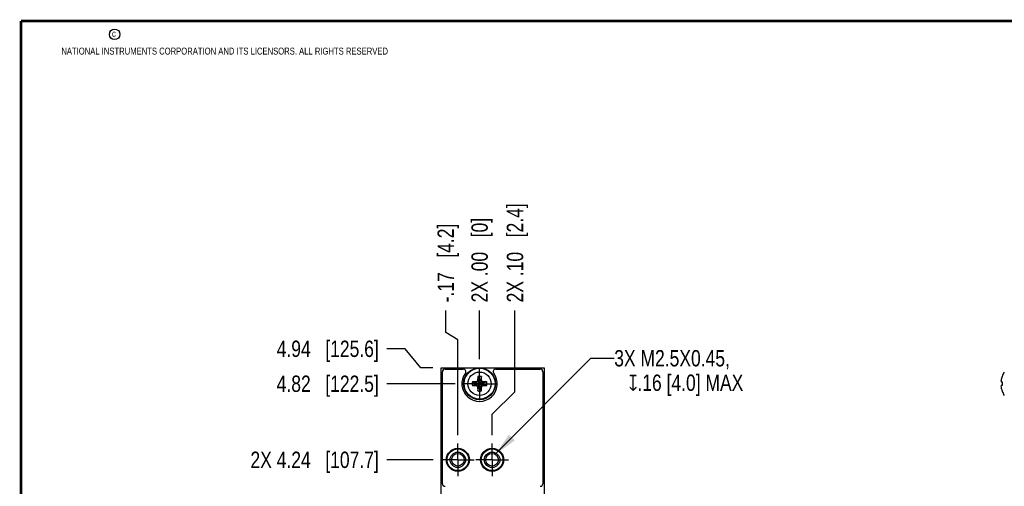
# Model space of a CAD drawing. Header units: inches. Extents: x 0.2 to 16.8, y 0.2 to 10.8.
# Tile 68 of 77: x 0.2 to 7.8, y 7.2 to 10.8. Entities that reach past the tile are written whole.
import ezdxf

# ---------------------------------------------------------------- set-up
doc = ezdxf.new("R2010")
doc.units = ezdxf.units.IN
doc.header["$LTSCALE"] = 0.935
doc.header["$MEASUREMENT"] = 0
doc.linetypes.add('CENTER', pattern=[0.6, 0.375, -0.075, 0.075, -0.075])
doc.layers.get('0').update_dxf_attribs({"linetype": 'CONTINUOUS'})
for name, color, linetype in [('02___PRT_ALL_AXES', 7, 'CONTINUOUS'), ('DETAIL', 7, 'CONTINUOUS'), ('DIMENSIONS', 7, 'CONTINUOUS')]:
    doc.layers.add(name, color=color, linetype=linetype)
doc.styles.get("Standard").update_dxf_attribs({"font": 'txt', "width": 0.8})
doc.dimstyles.new('DIMSTYLE_1', dxfattribs={"dimtxt": 0.125, "dimasz": 0.18, "dimexe": 0.18, "dimexo": 0.0625, "dimgap": 0.09, "dimtad": 0, "dimtih": 1, "dimtoh": 1, "dimzin": 4, "dimdsep": 46, "dimtxsty": 'STANDARD', "dimblk": '_FILLED', "dimblk1": '_FILLED', "dimblk2": '_FILLED', "dimcen": 0.09, "dimadec": 0, "dimazin": 0, "dimtp": 0.01, "dimtm": 0.01, "dimtfac": 1, "dimtofl": 0, "dimtmove": 0, "dimatfit": 3, "dimldrblk": '_FILLED', "dimfxl": 1, "dimtolj": 1, "dimtzin": 4, "dimarcsym": 0})
doc.dimstyles.get("Standard").update_dxf_attribs({"dimtxt": 0.125, "dimasz": 0.18, "dimexe": 0.18, "dimexo": 0.0625, "dimgap": 0.09, "dimtad": 0, "dimtih": 1, "dimtoh": 1, "dimdec": 3, "dimzin": 4, "dimdsep": 46, "dimtxsty": 'STANDARD', "dimblk": '_FILLED', "dimblk1": '_FILLED', "dimblk2": '_FILLED', "dimcen": 0.09, "dimadec": 0, "dimazin": 0, "dimtol": 1, "dimtp": 0.01, "dimtm": 0.01, "dimtfac": 1, "dimtdec": 3, "dimtofl": 0, "dimtmove": 0, "dimatfit": 3, "dimldrblk": '_FILLED', "dimfxl": 1, "dimtolj": 1, "dimtzin": 4, "dimarcsym": 0})

# ---------------------------------------------------------------- blocks, each defined once
blk = doc.blocks.new('*D0')
at = {"layer": 'DIMENSIONS', "color": 2, "linetype": 'CONTINUOUS'}
for p, q in [((4.0279, 7.9201), (4.0279, 8.5427)), ((3.8529, 7.7509), (4.0279, 7.9201)), ((3.8529, 7.5882), (3.8529, 7.7509))]:
    blk.add_line(p, q, dxfattribs=at)
at = {"layer": 'DIMENSIONS', "color": 2, "linetype": 'CONTINUOUS', "insert": (3.9654, 8.6052), "char_height": 0.125, "width": 1.225, "attachment_point": 1, "rotation": 90, "line_spacing_factor": 0.9}
blk.add_mtext('2X .10{\\Ftxt.shx;\\W1.000000;\\H0.125000; }[2.4]', dxfattribs=at)
blk = doc.blocks.new('_FILLED')
at = {"color": 0, "linetype": 'BYBLOCK'}
blk.add_solid([(0, 0), (-1, 0.174), (-1, -0.174)], dxfattribs=at)
blk = doc.blocks.new('*D1')
at = {"layer": 'DIMENSIONS', "color": 2, "linetype": 'CONTINUOUS'}
blk.add_line((3.7569, 8.1703), (3.7569, 8.5427), dxfattribs=at)
at = {"layer": 'DIMENSIONS', "color": 2, "linetype": 'CONTINUOUS', "insert": (3.6944, 8.6052), "char_height": 0.125, "width": 1.025, "attachment_point": 1, "rotation": 90, "line_spacing_factor": 0.9}
blk.add_mtext('2X .00{\\Ftxt.shx;\\W1.000000;\\H0.125000; }[0]', dxfattribs=at)
blk = doc.blocks.new('*D2')
at = {"layer": 'DIMENSIONS', "color": 2, "linetype": 'CONTINUOUS'}
for p, q in [((3.4983, 8.3744), (3.4983, 8.5427)), ((3.5909, 8.3184), (3.4983, 8.3744)), ((3.5909, 7.5882), (3.5909, 8.3184))]:
    blk.add_line(p, q, dxfattribs=at)
at = {"layer": 'DIMENSIONS', "color": 2, "linetype": 'CONTINUOUS', "insert": (3.4358, 8.6052), "char_height": 0.125, "width": 1.025, "attachment_point": 1, "rotation": 90, "line_spacing_factor": 0.9}
blk.add_mtext('-.17{\\Ftxt.shx;\\W1.000000;\\H0.125000; }[4.2]', dxfattribs=at)
blk = doc.blocks.new('*D13')
at = {"layer": 'DIMENSIONS', "color": 2, "linetype": 'CONTINUOUS'}
blk.add_line((3.4033, 7.4006), (3.0486, 7.4006), dxfattribs=at)
at = {"layer": 'DIMENSIONS', "color": 2, "linetype": 'CONTINUOUS', "insert": (2.9861, 7.4631), "char_height": 0.125, "width": 1.525, "attachment_point": 3, "line_spacing_factor": 0.9}
blk.add_mtext('2X 4.24{\\Ftxt.shx;\\W1.000000;\\H0.125000; }[107.7]', dxfattribs=at)
blk = doc.blocks.new('*D14')
at = {"layer": 'DIMENSIONS', "color": 2, "linetype": 'CONTINUOUS'}
blk.add_line((3.5693, 7.9827), (3.0486, 7.9827), dxfattribs=at)
at = {"layer": 'DIMENSIONS', "color": 2, "linetype": 'CONTINUOUS', "insert": (2.9861, 8.0452), "char_height": 0.125, "width": 1.225, "attachment_point": 3, "line_spacing_factor": 0.9}
blk.add_mtext('4.82{\\Ftxt.shx;\\W1.000000;\\H0.125000; }[122.5]', dxfattribs=at)
blk = doc.blocks.new('*D15')
at = {"layer": 'DIMENSIONS', "color": 2, "linetype": 'CONTINUOUS'}
for p, q in [((3.1875, 8.25), (3.0486, 8.25)), ((3.3083, 8.1052), (3.1875, 8.25)), ((3.4004, 8.1052), (3.3083, 8.1052))]:
    blk.add_line(p, q, dxfattribs=at)
at = {"layer": 'DIMENSIONS', "color": 2, "linetype": 'CONTINUOUS', "insert": (2.9861, 8.3125), "char_height": 0.125, "width": 1.225, "attachment_point": 3, "line_spacing_factor": 0.9}
blk.add_mtext('4.94{\\Ftxt.shx;\\W1.000000;\\H0.125000; }[125.6]', dxfattribs=at)

msp = doc.modelspace()

# ---------------------------------------------------------------- linework, layer by layer
at = {"color": 7, "linetype": 'CONTINUOUS'}
for p, q in [((3.4629, 3.0382), (3.4629, 8.1052)), ((3.4629, 8.1052), (4.2509, 8.1052)), ((3.4729, 7.2176), (3.4729, 8.0747)), ((3.4929, 8.0947), (3.6326, 8.0947)), ((3.8813, 8.0947), (4.2209, 8.0947)), ((4.2409, 8.0747), (4.2409, 7.2176)), ((4.2509, 8.1052), (4.2509, 3.0382)), ((3.7025, 7.9965), (3.724, 7.9896)), ((3.724, 7.9758), (3.7899, 7.9896)), ((3.7267, 7.9896), (3.724, 7.9896)), ((3.724, 7.9896), (3.7899, 7.9758)), ((3.7415, 7.9981), (3.7267, 7.9896)), ((3.7267, 7.9896), (3.7306, 7.9974)), ((3.7267, 7.9758), (3.7871, 7.9896)), ((3.7267, 7.9896), (3.7871, 7.9758)), ((3.7379, 7.9637), (3.7759, 8.0017)), ((3.7759, 7.9637), (3.7379, 8.0017)), ((3.75, 8.0129), (3.7415, 7.9981)), ((3.7422, 8.0091), (3.75, 8.0129)), ((3.7431, 8.0371), (3.75, 8.0157)), ((3.75, 7.9498), (3.7638, 8.0157)), ((3.75, 8.0157), (3.75, 8.0129)), ((3.7638, 7.9498), (3.75, 8.0157)), ((3.75, 7.9525), (3.7638, 8.0129)), ((3.7638, 7.9525), (3.75, 8.0129)), ((3.7707, 8.0371), (3.7638, 8.0157)), ((3.7638, 8.0129), (3.7638, 8.0157)), ((3.7723, 7.9981), (3.7638, 8.0129)), ((3.7638, 8.0129), (3.7716, 8.0091)), ((3.7871, 7.9896), (3.7723, 7.9981)), ((3.7833, 7.9974), (3.7871, 7.9896)), ((3.7899, 7.9896), (3.7871, 7.9896)), ((3.8113, 7.9965), (3.7899, 7.9896)), ((7.7452, 7.9974), (7.7526, 7.9965)), ((7.7526, 8.0388), (7.7526, 8.0371)), ((7.7526, 7.9965), (7.7526, 7.9689)), ((3.7025, 7.9689), (3.724, 7.9758)), ((3.724, 7.9758), (3.7267, 7.9758)), ((3.7306, 7.968), (3.7267, 7.9758)), ((3.7267, 7.9758), (3.7415, 7.9673)), ((3.7415, 7.9673), (3.75, 7.9525)), ((3.75, 7.9525), (3.7422, 7.9564)), ((3.7431, 7.9283), (3.75, 7.9498)), ((3.75, 7.9525), (3.75, 7.9498)), ((3.7638, 7.9525), (3.7723, 7.9673)), ((3.7716, 7.9564), (3.7638, 7.9525)), ((3.7638, 7.9498), (3.7638, 7.9525)), ((3.7707, 7.9283), (3.7638, 7.9498)), ((3.7723, 7.9673), (3.7871, 7.9758)), ((3.7833, 7.968), (3.7871, 7.9758)), ((3.7871, 7.9758), (3.7899, 7.9758)), ((3.8113, 7.9689), (3.7899, 7.9758)), ((7.7526, 7.9689), (7.7452, 7.968)), ((7.7526, 7.9283), (7.7526, 7.9266))]:
    msp.add_line(p, q, dxfattribs=at)
at = {"color": 7, "linetype": 'CONTINUOUS', "const_width": 0.02}
for points in [[(0.25, 10.7586), (0.25, 0.2586)], [(16.75, 10.7586), (0.25, 10.7586)]]:
    msp.add_lwpolyline(points, dxfattribs=at)
at = {"color": 2, "linetype": 'CONTINUOUS'}
msp.add_circle((0.9659, 10.6562), 0.0403, dxfattribs=at)
at = {"color": 7, "linetype": 'CONTINUOUS'}
for centre, radius in [((3.7569, 7.9827), 0.122), ((3.7569, 7.9827), 0.1181), ((3.5909, 7.4006), 0.088), ((3.5909, 7.4006), 0.083), ((3.5909, 7.4006), 0.0827), ((3.5909, 7.4006), 0.0591), ((3.8529, 7.4006), 0.088), ((3.8529, 7.4006), 0.083), ((3.8529, 7.4006), 0.0827), ((3.8529, 7.4006), 0.0591), ((3.5909, 7.4006), 0.0484), ((3.8529, 7.4006), 0.0484)]:
    msp.add_circle(centre, radius, dxfattribs=at)
at = {"color": 9, "linetype": 'CONTINUOUS'}
msp.add_circle((3.7569, 7.9827), 0.0892, dxfattribs=at)
at = {"color": 7, "linetype": 'CONTINUOUS'}
for centre, radius, start, end in [((3.4929, 8.0747), 0.02, 90, 180), ((3.7569, 7.9822), 0.135, 143.36079, 36.63921), ((3.6326, 8.0747), 0.02, 323.36079, 90), ((3.8813, 8.0747), 0.02, 90, 216.63921), ((4.2209, 8.0747), 0.02, 0, 90), ((7.8998, 7.9827), 0.1575, 145.51708, 159.12993), ((3.7569, 7.9827), 0.0561, 165.78188, 194.21812), ((3.7544, 6.8663), 1.1314, 91.20558, 92.6253), ((3.7569, 7.9827), 0.0337, 168.18933, 191.81067), ((4.7361, 6.2866), 1.9845, 120.19904, 120.44491), ((5.4564, 7.0016), 1.9884, 149.55533, 149.80072), ((4.8733, 7.9853), 1.1314, 177.3747, 178.79442), ((3.7569, 7.9827), 0.0561, 75.78188, 104.21812), ((3.7569, 7.9827), 0.0337, 78.18933, 101.81067), ((2.6405, 7.9853), 1.1314, 1.20558, 2.6253), ((2.0608, 7.0035), 1.9845, 30.19904, 30.44491), ((2.7758, 6.2832), 1.9884, 59.55533, 59.80072), ((3.7595, 6.8663), 1.1314, 87.3747, 88.79442), ((3.7569, 7.9827), 0.0337, 348.18933, 11.81067), ((3.7569, 7.9827), 0.0561, 345.78188, 14.21812), ((7.8616, 7.9957), 0.1172, 173.46117, 177.06919), ((7.7859, 8.0054), 0.0414, 185.05619, 191.06467), ((7.9014, 7.9828), 0.1584, 159.93693, 170.43379), ((3.7544, 9.0991), 1.1314, 267.3747, 268.79442), ((4.7381, 9.6822), 1.9884, 239.55533, 239.80072), ((5.4531, 8.9619), 1.9845, 210.19904, 210.44491), ((4.8733, 7.9802), 1.1314, 181.20558, 182.6253), ((3.7569, 7.9827), 0.0561, 255.78188, 284.21812), ((3.7569, 7.9827), 0.0337, 258.18933, 281.81067), ((2.6405, 7.9802), 1.1314, 357.3747, 358.79442), ((2.0574, 8.9639), 1.9884, 329.55533, 329.80072), ((2.7777, 9.6789), 1.9845, 300.19904, 300.44491), ((3.7595, 9.0991), 1.1314, 271.20558, 272.6253), ((7.7859, 7.9601), 0.0414, 168.93533, 174.94381), ((7.8617, 7.9697), 0.1172, 182.93187, 186.53778), ((7.9014, 7.9827), 0.1584, 189.56621, 200.06306), ((7.8998, 7.9827), 0.1575, 200.87007, 214.48292), ((3.4929, 7.2176), 0.02, 180, 270), ((4.2209, 7.2176), 0.02, 270, 360)]:
    msp.add_arc(centre, radius, start, end, dxfattribs=at)
at = {"layer": '02___PRT_ALL_AXES', "color": 7, "linetype": 'CENTER'}
for p, q in [((3.7569, 7.9827), (3.7569, 8.1078)), ((3.7569, 7.9827), (3.6318, 7.9827)), ((3.7569, 7.9827), (3.7569, 7.8576)), ((3.7569, 7.9827), (3.882, 7.9827)), ((3.5909, 7.4006), (3.5909, 7.5257)), ((3.8529, 7.4006), (3.8529, 7.5257)), ((3.5909, 7.4006), (3.4658, 7.4006)), ((3.5909, 7.4006), (3.5909, 7.2755)), ((3.5909, 7.4006), (3.716, 7.4006)), ((3.8529, 7.4006), (3.7278, 7.4006)), ((3.8529, 7.4006), (3.8529, 7.2755)), ((3.8529, 7.4006), (3.978, 7.4006))]:
    msp.add_line(p, q, dxfattribs=at)

# ---------------------------------------------------------------- texts
at = {"color": 2, "linetype": 'CONTINUOUS', "char_height": 0.053, "attachment_point": 1, "line_spacing_factor": 0.9}
for s, insert, width in [('c', (0.946, 10.6893), 0.0424), ('NATIONAL INSTRUMENTS CORPORATION AND ITS LICENSORS. ALL RIGHTS RESERVED', (0.5583, 10.5546), 3.0104)]:
    msp.add_mtext(s, dxfattribs=dict(at, insert=insert, width=width))
at = {"layer": 'DETAIL', "color": 2, "linetype": 'CONTINUOUS', "insert": (4.7868, 8.2403), "char_height": 0.125, "width": 1.777083, "attachment_point": 1, "line_spacing_factor": 0.9}
msp.add_mtext('3X M2.5X0.45,\\P   \\Fgdt;{\\Fgdt;x}\\Ftxt;.16 [4.0] MAX', dxfattribs=at)

# ---------------------------------------------------------------- dimensions: what is measured, and where the dimension line sits
at = {"layer": 'DIMENSIONS', "color": 2, "linetype": 'CONTINUOUS'}
for feature_location, offset, dtype, origin, text, picture, middle in [((3.8529, 7.5882), (0.1749, 0.9545), 0, (3.7569, 8.1078), '2X <>', '*D0', (4.0279, 9.2177)), ((3.5909, 7.5882), (-0.0927, 0.9545), 0, (3.7569, 7.5257), '-<>', '*D2', (3.4983, 9.1177)), ((3.756928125, 8.17031875), (0, 0.3724109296), 1, (3.756928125, 8.10781875), '2X <>', '*D1', (3.756928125, 9.1177296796)), ((3.4033, 7.4006), (-0.3547, 0), 0, (3.4658, 3.1607), '2X <>', '*D13', (2.0236, 7.4006))]:
    dim = msp.add_ordinate_dim(feature_location=feature_location, offset=offset, dtype=dtype, origin=origin, text=text, dimstyle='DIMSTYLE_1', dxfattribs=at)
    dim.commit()
    dim.dimension.update_dxf_attribs({"geometry": picture, "text_midpoint": middle})
for feature_location, offset, origin, picture, middle in [((3.4004, 8.1052), (-0.3518, 0.1448), (3.4629, 3.1607), '*D15', (2.1236, 8.25)), ((3.5693, 7.9827), (-0.5207, 0), (3.6318, 3.1607), '*D14', (2.1236, 7.9827))]:
    dim = msp.add_ordinate_dim(feature_location=feature_location, offset=offset, dtype=0, origin=origin, dimstyle='DIMSTYLE_1', dxfattribs=at)
    dim.commit()
    dim.dimension.update_dxf_attribs({"geometry": picture, "text_midpoint": middle})

# ---------------------------------------------------------------- leaders
at = {"layer": 'DETAIL', "color": 2, "linetype": 'CONTINUOUS'}
msp.add_leader([(3.8771, 7.4426), (4.6068, 8.1778), (4.7868, 8.1778)], dimstyle='STANDARD', override={"dimtad": 0}, dxfattribs=at)

doc.saveas('drawing.dxf')
